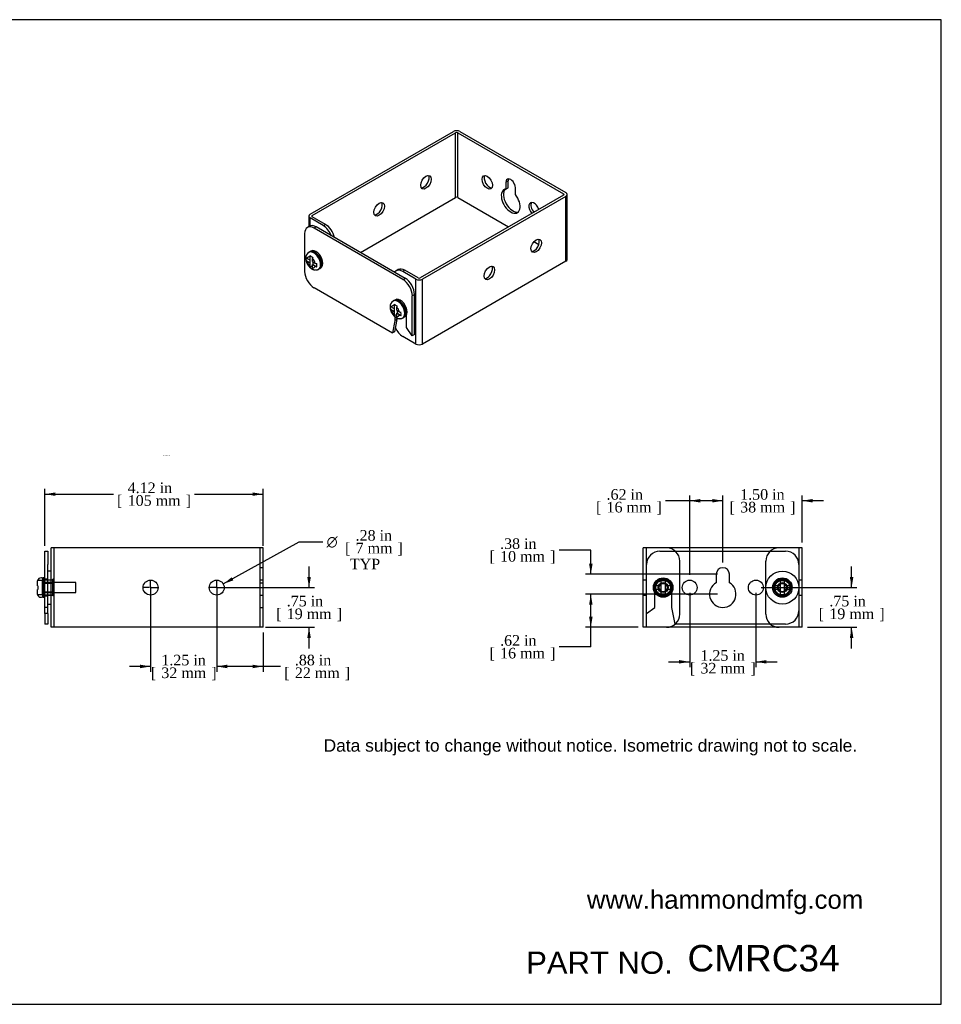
# Model space of a CAD drawing. Header units: inches. Extents: x 0.4 to 33.9, y 0.4 to 18.9.
# Tile 2 of 2: x 16.5 to 33.9, y 0.4 to 18.9. Entities that reach past the tile are written whole.
import ezdxf
from ezdxf.enums import TextEntityAlignment as Align
from ezdxf.lldxf.tags import DXFTag

# ---------------------------------------------------------------- set-up
doc = ezdxf.new("R2010")
doc.units = ezdxf.units.IN
doc.header["$MEASUREMENT"] = 0
for name, color, linetype in [('COM56808-1', 7, 'Continuous'), ('COM56810-1', 7, 'Continuous'), ('Default', 7, 'Continuous'), ('Layer2', 7, 'Continuous'), ('SCS19498', 7, 'Continuous'), ('STO30080', 7, 'Continuous'), ('WAF25030', 7, 'Continuous')]:
    doc.layers.add(name, color=color, linetype=linetype)
doc.styles.add('SEACAD_arial_ttf', font='arial.ttf')
doc.styles.add('SEACAD_semeca1_ttf', font='semeca1.ttf')
doc.styles.add('SEACAD_times_ttf', font='times.ttf')
tags = doc.linetypes.add('CENTER2', pattern=[1.125, 0.75, -0.125, 0.125, -0.125]).pattern_tags.tags
tags[10:11] = [DXFTag(74, 4), DXFTag(75, 0), DXFTag(340, '0'), DXFTag(46, 0.0), DXFTag(50, 0.0), DXFTag(44, 0.0), DXFTag(45, 0.0)]
tags[8:9] = [DXFTag(74, 4), DXFTag(75, 0), DXFTag(340, '0'), DXFTag(46, 0.0), DXFTag(50, 0.0), DXFTag(44, 0.0), DXFTag(45, 0.0)]
tags[6:7] = [DXFTag(74, 4), DXFTag(75, 0), DXFTag(340, '0'), DXFTag(46, 0.0), DXFTag(50, 0.0), DXFTag(44, 0.0), DXFTag(45, 0.0)]
tags[4:5] = [DXFTag(74, 4), DXFTag(75, 0), DXFTag(340, '0'), DXFTag(46, 0.0), DXFTag(50, 0.0), DXFTag(44, 0.0), DXFTag(45, 0.0)]
tags = doc.linetypes.add('HIDDEN2', pattern=[0.1875, 0.125, -0.0625]).pattern_tags.tags
tags[6:7] = [DXFTag(74, 4), DXFTag(75, 0), DXFTag(340, '0'), DXFTag(46, 0.0), DXFTag(50, 0.0), DXFTag(44, 0.0), DXFTag(45, 0.0)]
tags[4:5] = [DXFTag(74, 4), DXFTag(75, 0), DXFTag(340, '0'), DXFTag(46, 0.0), DXFTag(50, 0.0), DXFTag(44, 0.0), DXFTag(45, 0.0)]
doc.dimstyles.new('WEB', dxfattribs={"dimtxt": 0.2, "dimasz": 0.2, "dimexe": 0.1, "dimexo": 0.1, "dimgap": 0.1, "dimtad": 0, "dimtih": 1, "dimtoh": 1, "dimzin": 4, "dimdsep": 46, "dimtxsty": 'SEACAD_times_ttf', "dimblk1": '_SE_FILLED', "dimblk2": '_SE_FILLED', "dimsah": 1, "dimcen": 0.1, "dimadec": 0, "dimazin": 0, "dimtfac": 1, "dimtofl": 0, "dimtmove": 0, "dimatfit": 3, "dimfxl": 1, "dimtolj": 1, "dimtzin": 4, "dimarcsym": 0})

# ---------------------------------------------------------------- blocks, each defined once
blk = doc.blocks.new('SEANNOT_GROUP1')
at = {"layer": 'Default', "color": 7, "linetype": 'CENTER2'}
for p, q in [((20.235, 8.218), (20.114, 8.218)), ((20.265, 8.218), (20.245, 8.218)), ((20.255, 8.238), (20.255, 8.359)), ((20.255, 8.228), (20.255, 8.208)), ((20.255, 8.198), (20.255, 8.076)), ((20.275, 8.218), (20.397, 8.218))]:
    blk.add_line(p, q, dxfattribs=at)
blk = doc.blocks.new('SEANNOT_GROUP2')
at = {"layer": 'Default', "color": 7, "linetype": 'CENTER2'}
for p, q in [((18.985, 8.218), (18.864, 8.218)), ((19.015, 8.218), (18.995, 8.218)), ((19.005, 8.238), (19.005, 8.359)), ((19.005, 8.228), (19.005, 8.208)), ((19.005, 8.198), (19.005, 8.076)), ((19.025, 8.218), (19.147, 8.218))]:
    blk.add_line(p, q, dxfattribs=at)
blk = doc.blocks.new('SE1')
at = {"layer": 'COM56808-1', "color": 7, "linetype": 'Continuous'}
for p, q in [((17.216, 8.968), (17.13, 8.968)), ((17.13, 7.468), (17.13, 8.968)), ((21.044, 8.968), (17.216, 8.968)), ((21.13, 8.968), (21.044, 8.968)), ((21.13, 7.468), (21.13, 8.968)), ((17.216, 7.468), (17.13, 7.468)), ((21.044, 7.468), (17.216, 7.468)), ((21.13, 7.468), (21.044, 7.468))]:
    blk.add_line(p, q, dxfattribs=at)
at = {"layer": 'COM56808-1', "color": 7, "linetype": 'HIDDEN2'}
for p, q in [((17.187, 7.468), (17.187, 8.968)), ((21.073, 7.468), (21.073, 8.968)), ((21.13, 8.593), (21.073, 8.593)), ((17.187, 8.358), (17.13, 8.358)), ((21.13, 8.358), (21.073, 8.358)), ((21.073, 8.309), (21.13, 8.309)), ((17.13, 8.077), (17.187, 8.077)), ((21.073, 8.077), (21.13, 8.077)), ((21.073, 7.843), (21.13, 7.843))]:
    blk.add_line(p, q, dxfattribs=at)
at = {"layer": 'COM56808-1', "color": 7, "linetype": 'Continuous'}
for centre in [(19.005, 8.218), (20.255, 8.218)]:
    blk.add_circle(centre, 0.141, dxfattribs=at)
at = {"layer": 'COM56810-1', "color": 7, "linetype": 'Continuous'}
for p, q in [((17.01, 8.655), (17.01, 8.905)), ((17.01, 8.905), (17.067, 8.905)), ((17.067, 8.905), (17.067, 8.655)), ((17.01, 7.73), (17.01, 8.655)), ((17.067, 7.73), (17.067, 8.655)), ((17.067, 7.73), (17.01, 7.73)), ((17.01, 7.73), (17.01, 7.53)), ((17.067, 7.73), (17.067, 7.53)), ((17.067, 7.53), (17.01, 7.53))]:
    blk.add_line(p, q, dxfattribs=at)
at = {"layer": 'COM56810-1', "color": 7, "linetype": 'HIDDEN2'}
for p, q in [((17.067, 8.374), (17.01, 8.374)), ((17.01, 8.061), (17.067, 8.061)), ((17.067, 7.843), (17.01, 7.843))]:
    blk.add_line(p, q, dxfattribs=at)
at = {"layer": 'SCS19498', "color": 7, "linetype": 'Continuous'}
for p, q in [((16.945, 8.402), (16.94, 8.402)), ((16.97, 8.034), (16.97, 8.402)), ((17, 8.402), (16.97, 8.402)), ((17, 8.034), (17, 8.402)), ((16.87, 8.254), (16.87, 8.326)), ((16.87, 8.254), (16.878, 8.254)), ((16.878, 8.182), (16.87, 8.182)), ((16.87, 8.11), (16.87, 8.182)), ((16.876, 8.354), (16.874, 8.354)), ((16.878, 8.254), (16.878, 8.182)), ((16.874, 8.082), (16.876, 8.082)), ((16.94, 8.034), (16.945, 8.034)), ((16.97, 8.034), (17, 8.034))]:
    blk.add_line(p, q, dxfattribs=at)
at = {"layer": 'SCS19498', "color": 7, "linetype": 'HIDDEN2'}
for p, q in [((16.965, 8.354), (16.876, 8.354)), ((16.965, 8.082), (16.965, 8.354)), ((17.595, 8.312), (17, 8.312)), ((17.595, 8.123), (17.595, 8.312)), ((16.965, 8.082), (16.876, 8.082)), ((17, 8.123), (17.595, 8.123))]:
    blk.add_line(p, q, dxfattribs=at)
at = {"layer": 'SCS19498', "color": 7, "linetype": 'Continuous'}
for centre, radius, start, end in [((16.94, 8.332), 0.07, 90, 161.6902), ((16.945, 8.377), 0.025, 0, 90), ((16.94, 8.104), 0.07, 198.3097, 270), ((16.945, 8.059), 0.025, 270, 0)]:
    blk.add_arc(centre, radius, start, end, dxfattribs=at)
for points in [[(16.87, 8.326), (16.87, 8.331), (16.871, 8.336), (16.873, 8.345), (16.874, 8.35), (16.876, 8.354)], [(16.876, 8.082), (16.874, 8.086), (16.873, 8.091), (16.871, 8.1), (16.87, 8.105), (16.87, 8.11)]]:
    blk.add_open_spline(points, degree=3, knots=[0, 0, 0, 0, 0.5, 0.5, 1, 1, 1, 1], dxfattribs=at)
at = {"layer": 'STO30080', "color": 7, "linetype": 'HIDDEN2'}
for p, q in [((17.162, 8.218), (17.162, 8.374)), ((17.187, 8.374), (17.162, 8.374)), ((17, 8.313), (17.187, 8.313)), ((17.187, 8.296), (17, 8.296)), ((17.067, 8.358), (17.01, 8.358)), ((17.162, 8.358), (17.13, 8.358)), ((17.162, 8.062), (17.162, 8.218)), ((17.187, 8.218), (17.162, 8.218)), ((17, 8.14), (17.187, 8.14)), ((17, 8.123), (17.187, 8.123)), ((17.01, 8.078), (17.067, 8.078)), ((17.13, 8.078), (17.162, 8.078)), ((17.187, 8.062), (17.162, 8.062))]:
    blk.add_line(p, q, dxfattribs=at)
at = {"layer": 'STO30080', "color": 7, "linetype": 'Continuous'}
for p, q in [((17.01, 8.358), (17, 8.358)), ((17.13, 8.358), (17.067, 8.358)), ((17, 8.078), (17.01, 8.078)), ((17.067, 8.078), (17.13, 8.078))]:
    blk.add_line(p, q, dxfattribs=at)
at = {"layer": 'WAF25030', "color": 7, "linetype": 'Continuous'}
for p, q in [((17.13, 8.53), (17.067, 8.53)), ((17.067, 7.905), (17.13, 7.905))]:
    blk.add_line(p, q, dxfattribs=at)
at = {"layer": 'WAF25030', "color": 7, "linetype": 'HIDDEN2'}
for p, q in [((17.13, 8.359), (17.067, 8.359)), ((17.067, 8.077), (17.13, 8.077))]:
    blk.add_line(p, q, dxfattribs=at)
blk = doc.blocks.new('SE2')
at = {"layer": 'COM56808-1', "color": 7, "linetype": 'Continuous'}
for p, q in [((22.016, 15.263), (24.723, 16.826)), ((22.056, 15.24), (24.763, 16.803)), ((24.763, 15.578), (24.763, 16.803)), ((24.804, 16.803), (26.804, 15.648)), ((24.804, 15.578), (24.804, 16.803)), ((24.844, 16.826), (26.844, 15.672)), ((25.715, 15.868), (25.756, 15.892)), ((25.715, 15.868), (25.715, 15.739)), ((25.756, 15.762), (25.756, 15.892)), ((26.804, 15.625), (24.097, 14.062)), ((25.715, 15.739), (25.756, 15.762)), ((25.892, 15.637), (25.892, 15.766)), ((26.804, 15.625), (26.804, 15.648)), ((26.869, 14.412), (26.869, 15.637)), ((22.967, 14.541), (24.763, 15.578)), ((26.844, 15.601), (24.137, 14.039)), ((24.804, 15.578), (25.764, 15.024)), ((26.844, 14.377), (26.844, 15.601)), ((22.056, 15.216), (22.056, 15.24)), ((21.991, 15.228), (21.991, 15.027)), ((22.016, 15.041), (22.016, 15.193)), ((22.265, 15.049), (22.016, 15.193)), ((22.305, 15.073), (22.056, 15.216)), ((22.265, 15.049), (22.305, 15.073)), ((26.244, 14.747), (26.336, 14.694)), ((26.844, 14.377), (24.137, 12.814)), ((23.682, 14.218), (23.642, 14.195)), ((23.807, 14.206), (23.767, 14.182)), ((24.016, 14.039), (23.767, 14.182)), ((24.056, 14.062), (23.807, 14.206)), ((24.016, 12.814), (24.016, 14.039)), ((24.137, 12.814), (24.137, 14.039)), ((24.016, 12.814), (23.767, 12.958))]:
    blk.add_line(p, q, dxfattribs=at)
for centre, major_axis, start_param, end_param in [((24.784, 16.791), (-0.086, 0), 3.926991, 5.497787), ((24.784, 16.791), (-0.029, 0), 3.926991, 5.497787), ((24.165, 15.892), (-0.07, -0.122), 0.290957, 2.850636), ((25.402, 15.892), (-0.07, 0.122), 0.290957, 2.850636), ((25.804, 15.817), (0.062, -0.108), 0.785398, 3.926991), ((25.844, 15.841), (0.062, -0.108), 3.469899, 3.926991), ((25.804, 15.511), (0.125, -0.217), 2.879793, 8.115781), ((25.844, 15.534), (0.125, -0.217), 3.30352, 6.121258), ((26.783, 15.637), (-0.029, 0), 2.356194, 3.926991), ((26.783, 15.637), (-0.086, 0), 2.356194, 3.926991), ((23.281, 15.381), (-0.07, -0.122), 0.290957, 2.850636), ((24.784, 15.566), (-0.029, 0), 3.926991, 5.497787), ((26.246, 15.358), (0.07, -0.122), 1.221508, 5.061678), ((26.286, 15.381), (-0.07, 0.122), 0.290957, 1.920085), ((22.077, 15.228), (0.086, 0), 2.356194, 3.926991), ((22.077, 15.228), (0.029, 0), 2.356194, 3.926991), ((22.305, 14.869), (-0.125, 0.217), 4.200384, 5.497787), ((22.265, 14.845), (0.125, -0.217), 1.306689, 2.356194), ((26.246, 14.69), (0.07, 0.122), 3.432549, 5.992229), ((26.783, 14.412), (-0.086, 0), 2.356194, 3.141593), ((23.767, 13.978), (0.125, -0.217), 2.356194, 3.4057), ((23.807, 14.002), (0.125, -0.217), 2.356194, 3.141593), ((25.362, 14.18), (0.07, 0.122), 3.432549, 5.992229), ((24.076, 14.074), (0.086, 0), 3.926991, 5.497787), ((24.076, 14.074), (0.029, 0), 3.926991, 5.497787), ((23.767, 13.162), (-0.125, 0.217), 1.440045, 2.356194), ((24.076, 12.849), (0.086, 0), 3.926991, 5.497787)]:
    blk.add_ellipse(centre, major_axis=major_axis, ratio=0.57735, start_param=start_param, end_param=end_param, dxfattribs=at)
for centre, major_axis in [((24.205, 15.868), (-0.07, -0.122)), ((25.362, 15.868), (0.07, -0.122)), ((23.321, 15.358), (-0.07, -0.122)), ((26.286, 14.667), (0.07, 0.122)), ((25.402, 14.157), (0.07, 0.122))]:
    blk.add_ellipse(centre, major_axis=major_axis, ratio=0.57735, dxfattribs=at)
at = {"layer": 'COM56810-1', "color": 7, "linetype": 'Continuous'}
for p, q in [((21.914, 14.899), (21.914, 14.184)), ((22.007, 15.036), (21.966, 15.013)), ((22.132, 15.024), (22.091, 15.001)), ((23.771, 14.031), (22.091, 15.001)), ((23.811, 14.054), (22.132, 15.024)), ((23.771, 14.031), (23.811, 14.054)), ((22.091, 13.878), (23.573, 13.023)), ((23.988, 13.748), (23.947, 13.725)), ((23.947, 12.97), (23.947, 13.725)), ((23.988, 12.993), (23.988, 13.748)), ((23.616, 13.253), (23.573, 13.023)), ((23.656, 13.276), (23.613, 13.046)), ((23.616, 13.331), (23.616, 13.253)), ((23.656, 13.276), (23.616, 13.253)), ((23.656, 13.306), (23.656, 13.276)), ((23.837, 13.125), (23.837, 13.359)), ((23.613, 13.046), (23.573, 13.023)), ((23.947, 12.97), (23.837, 13.125)), ((23.988, 12.993), (23.947, 12.97))]:
    blk.add_line(p, q, dxfattribs=at)
for centre, major_axis, start_param, end_param in [((22.132, 14.82), (0.125, -0.217), 2.356194, 3.141593), ((22.091, 14.797), (0.125, -0.217), 2.356194, 3.926991), ((22.091, 14.082), (-0.125, 0.217), 0.785398, 2.356194), ((23.771, 13.827), (0.125, -0.217), 0.785398, 2.356194), ((23.811, 13.85), (-0.125, 0.217), 3.926991, 5.497787)]:
    blk.add_ellipse(centre, major_axis=major_axis, ratio=0.57735, start_param=start_param, end_param=end_param, dxfattribs=at)
at = {"layer": 'SCS19498', "color": 7, "linetype": 'Continuous'}
for p, q in [((21.997, 14.547), (21.994, 14.545)), ((22.036, 14.569), (22.015, 14.557)), ((21.942, 14.389), (22.017, 14.345)), ((21.96, 14.43), (22.011, 14.401)), ((22.011, 14.342), (21.96, 14.371)), ((22.011, 14.46), (22.011, 14.401)), ((22.017, 14.404), (22.011, 14.401)), ((22.011, 14.342), (22.017, 14.345)), ((22.011, 14.342), (22.011, 14.283)), ((22.017, 14.345), (22.017, 14.404)), ((22.062, 14.371), (22.062, 14.43)), ((22.062, 14.371), (22.113, 14.342)), ((22.068, 14.316), (22.062, 14.313)), ((22.113, 14.283), (22.062, 14.313)), ((22.062, 14.254), (22.062, 14.313)), ((22.068, 14.368), (22.068, 14.316)), ((22.068, 14.316), (22.142, 14.273)), ((22.062, 14.29), (22.015, 14.263)), ((22.178, 14.226), (22.181, 14.228)), ((22.199, 14.238), (22.22, 14.25)), ((23.588, 13.628), (23.585, 13.626)), ((23.627, 13.651), (23.606, 13.638)), ((23.533, 13.47), (23.608, 13.427)), ((23.551, 13.512), (23.602, 13.482)), ((23.602, 13.423), (23.551, 13.453)), ((23.602, 13.541), (23.602, 13.482)), ((23.608, 13.485), (23.602, 13.482)), ((23.602, 13.423), (23.608, 13.427)), ((23.602, 13.423), (23.602, 13.365)), ((23.608, 13.427), (23.608, 13.485)), ((23.653, 13.453), (23.653, 13.512)), ((23.653, 13.453), (23.704, 13.423)), ((23.659, 13.397), (23.653, 13.394)), ((23.704, 13.365), (23.653, 13.394)), ((23.653, 13.335), (23.653, 13.394)), ((23.659, 13.45), (23.659, 13.397)), ((23.659, 13.397), (23.733, 13.354)), ((23.653, 13.371), (23.606, 13.344)), ((23.769, 13.307), (23.772, 13.309)), ((23.79, 13.32), (23.811, 13.332))]:
    blk.add_line(p, q, dxfattribs=at)
for centre, radius, start, end in [((22.059, 14.439), 0.124, 121.7842, 183.145), ((21.982, 14.473), 0.048, 211.8352, 242.0201), ((21.982, 14.414), 0.048, 211.8402, 242.0152), ((22.102, 14.459), 0.0906, 163.4779, 179.4386), ((22.215, 14.773), 0.352, 235.2073, 244.7927), ((22.153, 14.429), 0.0907, 163.4808, 179.4357), ((22.159, 14.424), 0.0944, 240.7988, 259.9536), ((22.125, 14.314), 0.103, 303.0796, 4.8174), ((22.063, 14.282), 0.0522, 178.7413, 201.8565), ((22.215, 14.551), 0.352, 235.2078, 244.7922), ((22.114, 14.253), 0.0522, 178.7406, 201.8571), ((22.159, 14.366), 0.0944, 240.799, 259.9533), ((23.65, 13.52), 0.124, 121.7842, 183.145), ((23.693, 13.54), 0.0906, 163.4779, 179.4386), ((23.806, 13.855), 0.352, 235.2073, 244.7927), ((23.573, 13.554), 0.048, 211.8352, 242.0201), ((23.573, 13.495), 0.048, 211.8402, 242.0152), ((23.744, 13.511), 0.0907, 163.4808, 179.4357), ((23.75, 13.506), 0.0944, 240.7988, 259.9536), ((23.716, 13.395), 0.103, 303.0796, 4.8174), ((23.654, 13.363), 0.0522, 178.7413, 201.8565), ((23.806, 13.633), 0.352, 235.2078, 244.7922), ((23.705, 13.334), 0.0522, 178.7406, 201.8571), ((23.75, 13.447), 0.0944, 240.799, 259.9533)]:
    blk.add_arc(centre, radius, start, end, dxfattribs=at)
for centre, major_axis, start_param, end_param in [((22.086, 14.385), (0.092, -0.159), 0, 3.142281), ((22.089, 14.387), (-0.092, 0.159), 3.141593, 6.283185), ((22.107, 14.398), (0.092, -0.159), 0, 3.228062), ((22.128, 14.41), (0.092, -0.159), 0, 3.141593), ((22.042, 14.36), (-0.073, 0.127), 0.537115, 1.033681), ((22.036, 14.357), (0.057, -0.0987), 2.677483, 3.605702), ((22.036, 14.357), (-0.057, 0.0987), 1.106687, 2.034906), ((22.036, 14.357), (0.057, -0.0987), 1.106687, 2.034906), ((22.042, 14.36), (0.073, -0.127), 0.537115, 1.033681), ((22.036, 14.357), (-0.057, 0.0987), 2.677483, 3.605702), ((22.086, 14.385), (0.092, -0.159), 6.282903, 6.283185), ((22.107, 14.398), (0.092, -0.159), 6.19354, 6.283185), ((23.677, 13.467), (0.092, -0.159), 0, 3.142281), ((23.68, 13.469), (-0.092, 0.159), 3.141593, 6.283185), ((23.698, 13.479), (0.092, -0.159), 0, 3.228062), ((23.719, 13.491), (0.092, -0.159), 0, 3.141593), ((23.633, 13.441), (-0.073, 0.127), 0.537115, 1.033681), ((23.627, 13.438), (0.057, -0.0987), 2.677483, 3.605702), ((23.627, 13.438), (-0.057, 0.0987), 1.106687, 2.034906), ((23.627, 13.438), (0.057, -0.0987), 1.106687, 2.034906), ((23.633, 13.441), (0.073, -0.127), 0.537115, 1.033681), ((23.627, 13.438), (-0.057, 0.0987), 2.677483, 3.605702), ((23.677, 13.467), (0.092, -0.159), 6.282903, 6.283185), ((23.698, 13.479), (0.092, -0.159), 6.19354, 6.283185)]:
    blk.add_ellipse(centre, major_axis=major_axis, ratio=0.57735, start_param=start_param, end_param=end_param, dxfattribs=at)
for points, knots in [([(22.227, 14.322), (22.227, 14.326), (22.227, 14.334), (22.225, 14.35), (22.222, 14.369), (22.216, 14.388), (22.21, 14.407), (22.201, 14.426), (22.192, 14.444), (22.181, 14.462), (22.169, 14.478), (22.156, 14.494), (22.143, 14.508), (22.128, 14.521), (22.113, 14.532), (22.098, 14.541), (22.082, 14.549), (22.066, 14.554), (22.051, 14.557), (22.035, 14.558), (22.021, 14.556), (22.008, 14.552), (22.001, 14.548), (21.997, 14.546)], [0, 0, 0, 0, 0.026713, 0.07639, 0.125961, 0.175408, 0.224722, 0.273932, 0.32308, 0.37222, 0.421397, 0.470658, 0.520059, 0.569655, 0.619489, 0.669577, 0.719872, 0.770143, 0.819991, 0.868914, 0.916503, 0.962666, 1, 1, 1, 1]), ([(21.935, 14.432), (21.935, 14.428), (21.936, 14.418), (21.938, 14.401), (21.942, 14.382), (21.947, 14.362), (21.955, 14.343), (21.964, 14.325), (21.974, 14.307), (21.986, 14.29), (21.999, 14.274), (22.014, 14.259), (22.029, 14.246), (22.045, 14.234), (22.062, 14.225), (22.079, 14.218), (22.095, 14.214), (22.111, 14.211), (22.127, 14.211), (22.143, 14.213), (22.158, 14.217), (22.17, 14.222), (22.176, 14.225), (22.178, 14.226)], [0, 0, 0, 0, 0.031104, 0.08332, 0.135643, 0.187919, 0.239996, 0.291908, 0.343792, 0.395828, 0.448162, 0.501005, 0.554534, 0.608831, 0.66374, 0.712532, 0.75977, 0.805411, 0.84967, 0.892867, 0.939798, 0.98542, 1, 1, 1, 1]), ([(23.818, 13.404), (23.818, 13.407), (23.818, 13.416), (23.816, 13.432), (23.813, 13.451), (23.807, 13.47), (23.801, 13.489), (23.792, 13.507), (23.783, 13.525), (23.772, 13.543), (23.76, 13.56), (23.747, 13.575), (23.734, 13.589), (23.719, 13.602), (23.704, 13.613), (23.689, 13.623), (23.673, 13.63), (23.657, 13.636), (23.641, 13.639), (23.626, 13.639), (23.612, 13.637), (23.599, 13.634), (23.592, 13.63), (23.588, 13.628)], [0, 0, 0, 0, 0.026713, 0.07639, 0.125961, 0.175408, 0.224722, 0.273932, 0.32308, 0.37222, 0.421397, 0.470658, 0.520059, 0.569655, 0.619489, 0.669577, 0.719872, 0.770143, 0.819991, 0.868914, 0.916503, 0.962666, 1, 1, 1, 1]), ([(23.526, 13.513), (23.526, 13.509), (23.527, 13.5), (23.529, 13.482), (23.533, 13.463), (23.538, 13.444), (23.546, 13.425), (23.555, 13.406), (23.565, 13.388), (23.577, 13.371), (23.59, 13.355), (23.605, 13.341), (23.62, 13.327), (23.636, 13.316), (23.653, 13.307), (23.67, 13.3), (23.686, 13.295), (23.702, 13.293), (23.718, 13.292), (23.734, 13.294), (23.749, 13.298), (23.761, 13.303), (23.767, 13.307), (23.769, 13.308)], [0, 0, 0, 0, 0.031104, 0.08332, 0.135643, 0.187919, 0.239996, 0.291908, 0.343792, 0.395828, 0.448162, 0.501005, 0.554534, 0.608831, 0.66374, 0.712532, 0.75977, 0.805411, 0.84967, 0.892867, 0.939798, 0.98542, 1, 1, 1, 1])]:
    blk.add_open_spline(points, degree=3, knots=knots, dxfattribs=at)
blk = doc.blocks.new('DMBLK24')
at = {"layer": 'Default', "linetype": 'Continuous', "transparency": 16777216}
for points in [[(17.21, 10.014), (17.01, 9.981), (17.21, 9.948)], [(20.93, 10.014), (20.93, 9.948), (21.13, 9.981)]]:
    blk.add_hatch(color=7, dxfattribs=at).paths.add_polyline_path(points)
at = {"layer": 'Default', "color": 7, "linetype": 'Continuous', "transparency": 16777216}
for p, q in [((17.01, 9.005), (17.01, 10.081)), ((21.13, 9.005), (21.13, 10.081)), ((17.01, 9.981), (18.303, 9.981)), ((19.838, 9.981), (21.13, 9.981))]:
    blk.add_line(p, q, dxfattribs=at)
at = {"layer": 'Default', "color": 7, "linetype": 'Continuous', "transparency": 16777216, "style": 'SEACAD_times_ttf'}
for s, p in [('4.12 in', (18.573, 10.201)), ('[', (18.373, 9.961)), ('105 mm', (18.573, 9.961)), (']', (19.668, 9.961))]:
    blk.add_text(s, height=0.2, dxfattribs=at).set_placement(p, align=Align.TOP_LEFT)
blk = doc.blocks.new('_SE_FILLED')
at = {"color": 0}
blk.add_line((0, 0), (-1, 0), dxfattribs=at)
blk.add_solid([(0, 0), (-1, -0.1665), (-1, 0.1665), (0, 0)], dxfattribs=at)
blk = doc.blocks.new('DMBLK25')
at = {"layer": 'Default', "linetype": 'Continuous', "transparency": 16777216}
for points in [[(22.031, 8.418), (21.964, 8.418), (21.998, 8.218)], [(22.031, 7.268), (21.998, 7.468), (21.964, 7.268)]]:
    blk.add_hatch(color=7, dxfattribs=at).paths.add_polyline_path(points)
at = {"layer": 'Default', "color": 7, "linetype": 'Continuous', "transparency": 16777216}
for p, q in [((21.998, 8.218), (21.998, 8.618)), ((20.355, 8.218), (22.098, 8.218)), ((21.173, 7.468), (22.098, 7.468)), ((21.998, 7.068), (21.998, 7.468))]:
    blk.add_line(p, q, dxfattribs=at)
at = {"layer": 'Default', "color": 7, "linetype": 'Continuous', "transparency": 16777216, "style": 'SEACAD_times_ttf'}
for s, p in [('.75 in', (21.576, 8.063)), ('[', (21.376, 7.823)), ('19 mm', (21.576, 7.823)), (']', (22.52, 7.823))]:
    blk.add_text(s, height=0.2, dxfattribs=at).set_placement(p, align=Align.TOP_LEFT)
blk = doc.blocks.new('DMBLK27')
at = {"layer": 'Default', "linetype": 'Continuous', "transparency": 16777216}
blk.add_hatch(color=7, dxfattribs=at).paths.add_polyline_path([(20.537, 8.413), (20.378, 8.286), (20.569, 8.355)])
at = {"layer": 'Default', "color": 7, "linetype": 'Continuous', "transparency": 16777216}
for p, q in [((20.378, 8.286), (21.809, 9.083)), ((21.809, 9.083), (22.259, 9.083))]:
    blk.add_line(p, q, dxfattribs=at)
for s, style, p in [('.28 in', 'SEACAD_times_ttf', (22.876, 9.303)), ('O', 'SEACAD_semeca1_ttf', (22.329, 9.183)), ('[', 'SEACAD_times_ttf', (22.677, 9.063)), ('7 mm', 'SEACAD_times_ttf', (22.876, 9.063)), (']', 'SEACAD_times_ttf', (23.668, 9.063)), ('TYP', 'SEACAD_times_ttf', (22.769, 8.763))]:
    blk.add_text(s, height=0.2, dxfattribs=dict(at, style=style)).set_placement(p, align=Align.TOP_LEFT)
blk = doc.blocks.new('DMBLK28')
at = {"layer": 'Default', "linetype": 'Continuous', "transparency": 16777216}
for points in [[(20.455, 6.696), (20.455, 6.763), (20.255, 6.73)], [(20.93, 6.696), (21.13, 6.73), (20.93, 6.763)]]:
    blk.add_hatch(color=7, dxfattribs=at).paths.add_polyline_path(points)
at = {"layer": 'Default', "color": 7, "linetype": 'Continuous', "transparency": 16777216}
for p, q in [((20.255, 8.118), (20.255, 6.63)), ((21.13, 7.368), (21.13, 6.63)), ((21.46, 6.73), (20.255, 6.73))]:
    blk.add_line(p, q, dxfattribs=at)
at = {"layer": 'Default', "color": 7, "linetype": 'Continuous', "transparency": 16777216, "style": 'SEACAD_times_ttf'}
for s, p in [('.88 in', (21.729, 6.95)), ('[', (21.53, 6.71)), ('22 mm', (21.729, 6.71)), (']', (22.673, 6.71))]:
    blk.add_text(s, height=0.2, dxfattribs=at).set_placement(p, align=Align.TOP_LEFT)
blk = doc.blocks.new('DMBLK29')
at = {"layer": 'Default', "linetype": 'Continuous', "transparency": 16777216}
for points in [[(18.805, 6.696), (19.005, 6.73), (18.805, 6.763)], [(20.455, 6.696), (20.455, 6.763), (20.255, 6.73)]]:
    blk.add_hatch(color=7, dxfattribs=at).paths.add_polyline_path(points)
at = {"layer": 'Default', "color": 7, "linetype": 'Continuous', "transparency": 16777216}
for p, q in [((19.005, 8.118), (19.005, 6.63)), ((20.255, 8.118), (20.255, 6.63)), ((19.005, 6.73), (18.605, 6.73)), ((20.655, 6.73), (20.255, 6.73))]:
    blk.add_line(p, q, dxfattribs=at)
at = {"layer": 'Default', "color": 7, "linetype": 'Continuous', "transparency": 16777216, "style": 'SEACAD_times_ttf'}
for s, p in [('1.25 in', (19.209, 6.95)), ('[', (19.009, 6.71)), ('32 mm', (19.209, 6.71)), (']', (20.152, 6.71))]:
    blk.add_text(s, height=0.2, dxfattribs=at).set_placement(p, align=Align.TOP_LEFT)
blk = doc.blocks.new('SE4')
at = {"layer": 'COM56808-1', "color": 7, "linetype": 'Continuous'}
for p, q in [((28.394, 8.968), (28.308, 8.968)), ((28.308, 7.468), (28.308, 8.968)), ((31.222, 8.968), (28.394, 8.968)), ((31.308, 8.968), (31.222, 8.968)), ((31.308, 7.468), (31.308, 8.968)), ((29.683, 8.468), (29.683, 8.309)), ((29.933, 8.309), (29.933, 8.468)), ((28.394, 7.468), (28.308, 7.468)), ((31.222, 7.468), (28.394, 7.468)), ((31.308, 7.468), (31.222, 7.468))]:
    blk.add_line(p, q, dxfattribs=at)
at = {"layer": 'COM56808-1', "color": 7, "linetype": 'HIDDEN2'}
for p, q in [((28.365, 7.468), (28.365, 8.968)), ((31.251, 7.468), (31.251, 8.968)), ((28.996, 7.718), (28.996, 8.718)), ((30.62, 7.718), (30.62, 8.718)), ((28.365, 8.358), (28.308, 8.358)), ((31.308, 8.358), (31.251, 8.358)), ((28.308, 8.077), (28.365, 8.077)), ((31.251, 8.077), (31.308, 8.077))]:
    blk.add_line(p, q, dxfattribs=at)
for centre in [(28.683, 8.218), (30.933, 8.218)]:
    blk.add_circle(centre, 0.141, dxfattribs=at)
at = {"layer": 'COM56808-1', "color": 7, "linetype": 'Continuous'}
for centre in [(29.183, 8.218), (30.433, 8.218)]:
    blk.add_circle(centre, 0.141, dxfattribs=at)
at = {"layer": 'COM56808-1', "color": 7, "linetype": 'HIDDEN2'}
for centre, start, end in [((28.746, 8.718), 0, 90), ((30.87, 8.718), 90, 180), ((28.746, 7.718), 270, 0), ((30.87, 7.718), 180, 270)]:
    blk.add_arc(centre, 0.25, start, end, dxfattribs=at)
at = {"layer": 'COM56808-1', "color": 7, "linetype": 'Continuous'}
for centre, radius, start, end in [((29.808, 8.468), 0.125, 0, 180), ((29.808, 8.093), 0.25, 120, 60)]:
    blk.add_arc(centre, radius, start, end, dxfattribs=at)
at = {"layer": 'COM56810-1', "color": 7, "linetype": 'HIDDEN2'}
for p, q in [((28.62, 8.905), (30.995, 8.905)), ((28.37, 7.73), (28.37, 8.655)), ((31.245, 8.655), (31.245, 7.78)), ((28.526, 7.843), (28.526, 8.218)), ((28.839, 8.218), (28.839, 7.843)), ((28.37, 7.73), (28.526, 7.843)), ((28.839, 7.843), (28.9, 7.53)), ((30.995, 7.53), (28.9, 7.53))]:
    blk.add_line(p, q, dxfattribs=at)
blk.add_circle((30.933, 8.218), 0.157, dxfattribs=at)
for centre, radius, start, end in [((28.62, 8.655), 0.25, 90, 180), ((30.995, 8.655), 0.25, 0, 90), ((28.683, 8.218), 0.156, 0, 180), ((30.995, 7.78), 0.25, 270, 0)]:
    blk.add_arc(centre, radius, start, end, dxfattribs=at)
at = {"layer": 'SCS19498', "color": 7, "linetype": 'HIDDEN2'}
for p, q in [((28.647, 8.254), (28.541, 8.254)), ((28.647, 8.182), (28.541, 8.182)), ((28.647, 8.082), (28.647, 8.354)), ((28.647, 8.354), (28.719, 8.354)), ((28.719, 8.354), (28.719, 8.082)), ((28.825, 8.254), (28.719, 8.254)), ((28.825, 8.182), (28.719, 8.182)), ((30.897, 8.254), (30.791, 8.254)), ((30.897, 8.182), (30.791, 8.182)), ((30.897, 8.082), (30.897, 8.354)), ((30.897, 8.354), (30.969, 8.354)), ((30.969, 8.354), (30.969, 8.082)), ((31.075, 8.254), (30.969, 8.254)), ((31.075, 8.182), (30.969, 8.182)), ((28.719, 8.082), (28.647, 8.082)), ((30.969, 8.082), (30.897, 8.082))]:
    blk.add_line(p, q, dxfattribs=at)
for centre, radius in [((28.683, 8.218), 0.184), ((28.683, 8.218), 0.159), ((30.933, 8.218), 0.184), ((30.933, 8.218), 0.159), ((28.683, 8.218), 0.0945), ((30.933, 8.218), 0.0945)]:
    blk.add_circle(centre, radius, dxfattribs=at)
for centre, start, end in [((28.683, 8.218), 165.7744, 194.2256), ((28.683, 8.218), 345.7744, 14.2256), ((30.933, 8.218), 165.7744, 194.2256), ((30.933, 8.218), 345.7744, 14.2256)]:
    blk.add_arc(centre, 0.146, start, end, dxfattribs=at)
at = {"layer": 'STO30080', "color": 7, "linetype": 'HIDDEN2'}
for p, q in [((28.502, 8.218), (28.592, 8.374)), ((28.592, 8.374), (28.773, 8.374)), ((28.773, 8.374), (28.863, 8.218)), ((30.752, 8.218), (30.842, 8.374)), ((30.842, 8.374), (31.023, 8.374)), ((31.023, 8.374), (31.113, 8.218)), ((28.592, 8.062), (28.502, 8.218)), ((28.863, 8.218), (28.773, 8.062)), ((30.842, 8.062), (30.752, 8.218)), ((31.113, 8.218), (31.023, 8.062)), ((28.773, 8.062), (28.592, 8.062)), ((31.023, 8.062), (30.842, 8.062))]:
    blk.add_line(p, q, dxfattribs=at)
for centre, radius in [((28.683, 8.218), 0.14), ((28.683, 8.218), 0.095), ((28.683, 8.218), 0.0781), ((30.933, 8.218), 0.14), ((30.933, 8.218), 0.095), ((30.933, 8.218), 0.0781)]:
    blk.add_circle(centre, radius, dxfattribs=at)
at = {"layer": 'WAF25030', "color": 7, "linetype": 'HIDDEN2'}
for radius in [0.312, 0.141]:
    blk.add_circle((30.933, 8.218), radius, dxfattribs=at)
blk = doc.blocks.new('DMBLK30')
at = {"layer": 'Layer2', "linetype": 'Continuous', "transparency": 16777216}
for points in [[(28.983, 6.784), (29.183, 6.817), (28.983, 6.85)], [(30.633, 6.784), (30.633, 6.85), (30.433, 6.817)]]:
    blk.add_hatch(color=7, dxfattribs=at).paths.add_polyline_path(points)
at = {"layer": 'Layer2', "color": 7, "linetype": 'Continuous', "transparency": 16777216}
for p, q in [((29.183, 8.118), (29.183, 6.717)), ((30.433, 8.118), (30.433, 6.717)), ((28.783, 6.817), (29.183, 6.817)), ((30.433, 6.817), (30.833, 6.817))]:
    blk.add_line(p, q, dxfattribs=at)
at = {"layer": 'Layer2', "color": 7, "linetype": 'Continuous', "transparency": 16777216, "style": 'SEACAD_times_ttf'}
for s, p in [('1.25 in', (29.386, 7.037)), ('[', (29.186, 6.797)), ('32 mm', (29.386, 6.797)), (']', (30.329, 6.797))]:
    blk.add_text(s, height=0.2, dxfattribs=at).set_placement(p, align=Align.TOP_LEFT)
blk = doc.blocks.new('DMBLK31')
at = {"layer": 'Layer2', "linetype": 'Continuous', "transparency": 16777216}
for points in [[(29.608, 9.89), (29.608, 9.823), (29.808, 9.856)], [(31.508, 9.89), (31.308, 9.856), (31.508, 9.823)]]:
    blk.add_hatch(color=7, dxfattribs=at).paths.add_polyline_path(points)
at = {"layer": 'Layer2', "color": 7, "linetype": 'Continuous', "transparency": 16777216}
for p, q in [((29.808, 9.856), (29.408, 9.856)), ((29.808, 8.693), (29.808, 9.956)), ((31.308, 9.068), (31.308, 9.956)), ((31.708, 9.856), (31.308, 9.856))]:
    blk.add_line(p, q, dxfattribs=at)
at = {"layer": 'Layer2', "color": 7, "linetype": 'Continuous', "transparency": 16777216, "style": 'SEACAD_times_ttf'}
for s, p in [('1.50 in', (30.136, 10.076)), ('[', (29.936, 9.836)), (']', (31.079, 9.836)), ('38 mm', (30.136, 9.836))]:
    blk.add_text(s, height=0.2, dxfattribs=at).set_placement(p, align=Align.TOP_LEFT)
blk = doc.blocks.new('DMBLK32')
at = {"layer": 'Layer2', "linetype": 'Continuous', "transparency": 16777216}
for points in [[(29.383, 9.89), (29.183, 9.856), (29.383, 9.823)], [(29.608, 9.89), (29.608, 9.823), (29.808, 9.856)]]:
    blk.add_hatch(color=7, dxfattribs=at).paths.add_polyline_path(points)
at = {"layer": 'Layer2', "color": 7, "linetype": 'Continuous', "transparency": 16777216}
for p, q in [((29.808, 9.856), (28.728, 9.856)), ((29.183, 8.458), (29.183, 9.956)), ((29.808, 8.693), (29.808, 9.956))]:
    blk.add_line(p, q, dxfattribs=at)
at = {"layer": 'Layer2', "color": 7, "linetype": 'Continuous', "transparency": 16777216, "style": 'SEACAD_times_ttf'}
for s, p in [('.62 in', (27.614, 10.076)), ('[', (27.415, 9.836)), (']', (28.558, 9.836)), ('16 mm', (27.614, 9.836))]:
    blk.add_text(s, height=0.2, dxfattribs=at).set_placement(p, align=Align.TOP_LEFT)
blk = doc.blocks.new('DMBLK33')
at = {"layer": 'Layer2', "linetype": 'Continuous', "transparency": 16777216}
for points in [[(32.274, 8.418), (32.207, 8.418), (32.241, 8.218)], [(32.274, 7.268), (32.241, 7.468), (32.207, 7.268)]]:
    blk.add_hatch(color=7, dxfattribs=at).paths.add_polyline_path(points)
at = {"layer": 'Layer2', "color": 7, "linetype": 'Continuous', "transparency": 16777216}
for p, q in [((32.241, 8.218), (32.241, 8.618)), ((30.533, 8.218), (32.341, 8.218)), ((31.408, 7.468), (32.341, 7.468)), ((32.241, 7.068), (32.241, 7.468))]:
    blk.add_line(p, q, dxfattribs=at)
at = {"layer": 'Layer2', "color": 7, "linetype": 'Continuous', "transparency": 16777216, "style": 'SEACAD_times_ttf'}
for s, p in [('.75 in', (31.819, 8.063)), ('[', (31.619, 7.823)), ('19 mm', (31.819, 7.823)), (']', (32.763, 7.823))]:
    blk.add_text(s, height=0.2, dxfattribs=at).set_placement(p, align=Align.TOP_LEFT)
blk = doc.blocks.new('DMBLK34')
at = {"layer": 'Layer2', "linetype": 'Continuous', "transparency": 16777216}
for points in [[(27.284, 7.893), (27.35, 7.893), (27.317, 8.093)], [(27.284, 7.668), (27.317, 7.468), (27.35, 7.668)]]:
    blk.add_hatch(color=7, dxfattribs=at).paths.add_polyline_path(points)
at = {"layer": 'Layer2', "color": 7, "linetype": 'Continuous', "transparency": 16777216}
for p, q in [((29.708, 8.093), (27.217, 8.093)), ((27.317, 7.101), (27.317, 8.093)), ((28.208, 7.468), (27.217, 7.468)), ((27.317, 7.101), (26.717, 7.101))]:
    blk.add_line(p, q, dxfattribs=at)
at = {"layer": 'Layer2', "color": 7, "linetype": 'Continuous', "transparency": 16777216, "style": 'SEACAD_times_ttf'}
for s, p in [('.62 in', (25.604, 7.321)), ('[', (25.404, 7.081)), ('16 mm', (25.604, 7.081)), (']', (26.547, 7.081))]:
    blk.add_text(s, height=0.2, dxfattribs=at).set_placement(p, align=Align.TOP_LEFT)
blk = doc.blocks.new('DMBLK35')
at = {"layer": 'Layer2', "linetype": 'Continuous', "transparency": 16777216}
for points in [[(27.284, 8.668), (27.317, 8.468), (27.35, 8.668)], [(27.284, 7.893), (27.35, 7.893), (27.317, 8.093)]]:
    blk.add_hatch(color=7, dxfattribs=at).paths.add_polyline_path(points)
at = {"layer": 'Layer2', "color": 7, "linetype": 'Continuous', "transparency": 16777216}
for p, q in [((27.317, 8.927), (26.717, 8.927)), ((27.317, 8.468), (27.317, 8.927)), ((29.708, 8.468), (27.217, 8.468)), ((29.708, 8.093), (27.217, 8.093)), ((27.317, 7.693), (27.317, 8.093))]:
    blk.add_line(p, q, dxfattribs=at)
at = {"layer": 'Layer2', "color": 7, "linetype": 'Continuous', "transparency": 16777216, "style": 'SEACAD_times_ttf'}
for s, p in [('.38 in', (25.604, 9.147)), ('[', (25.404, 8.907)), (']', (26.547, 8.907)), ('10 mm', (25.604, 8.907))]:
    blk.add_text(s, height=0.2, dxfattribs=at).set_placement(p, align=Align.TOP_LEFT)
blk = doc.blocks.new('SEANNOT_GROUP3')
at = {"layer": 'Default', "color": 7, "linetype": 'Continuous', "style": 'SEACAD_arial_ttf'}
blk.add_text('CMRC34', height=0.5, dxfattribs=at).set_placement((29.142, 1.474), align=Align.TOP_LEFT)
blk = doc.blocks.new('DFT')
at = {"layer": 'Default', "color": 7, "linetype": 'Continuous', "style": 'SEACAD_arial_ttf'}
for s, height, p in [('Data subject to change without notice. Isometric drawing not to scale.', 0.23503, (0.929, 5.636)), ('www.hammondmfg.com', 0.34819, (5.9, 2.785)), ('PART NO.', 0.4192, (4.754, 1.628))]:
    blk.add_text(s, height=height, dxfattribs=at).set_placement(p, align=Align.TOP_LEFT)

msp = doc.modelspace()

# ---------------------------------------------------------------- linework, layer by layer
at = {"layer": 'Default', "color": 7, "linetype": 'Continuous'}
for p, q in [((33.934, 18.935), (0.367, 18.935)), ((33.934, 0.354), (33.934, 18.935)), ((0.367, 0.354), (33.934, 0.354))]:
    msp.add_line(p, q, dxfattribs=at)

# ---------------------------------------------------------------- block references
msp.add_blockref('DFT', (21.343, -0.28))
at = {"layer": 'Default'}
for name in ['SE2', 'SE1', 'SEANNOT_GROUP2', 'SEANNOT_GROUP1', 'SEANNOT_GROUP3']:
    msp.add_blockref(name, (0, 0), dxfattribs=at)
at = {"layer": 'Layer2'}
msp.add_blockref('SE4', (0, 0), dxfattribs=at)

# ---------------------------------------------------------------- texts
at = {"color": 7, "linetype": 'Continuous', "style": 'SEACAD_times_ttf'}
msp.add_text('RIGHT SIDE VIEW', height=0.01, dxfattribs=at).set_placement((19.247, 10.72), align=Align.TOP_LEFT)

# ---------------------------------------------------------------- dimensions: what is measured, and where the dimension line sits
at = {"layer": 'Default', "color": 7, "linetype": 'Continuous'}
for base, p1, p2, angle, picture, middle, dimtype in [((17.01, 9.981), (17.01, 8.905), (21.13, 8.905), 0, 'DMBLK24', (19.07, 9.981), 161), ((21.998, 8.218), (21.073, 7.468), (20.255, 8.218), 90, 'DMBLK25', (21.998, 7.843), 160)]:
    dim = msp.add_linear_dim(base=base, p1=p1, p2=p2, angle=angle, text='\\A1;<>', dimstyle='WEB', override={"dimpost": '\\X'}, dxfattribs=at)
    dim.commit()
    dim.dimension.update_dxf_attribs({"geometry": picture, "text_midpoint": middle, "dimtype": dimtype})
dim = msp.add_diameter_dim_2p(p1=(20.133, 8.15), p2=(20.378, 8.286), text='\\A1;<>\\PTYP', dimstyle='WEB', override={"dimpost": '\\X'}, dxfattribs=at)
dim.commit()
dim.dimension.update_dxf_attribs({"geometry": 'DMBLK27', "text_midpoint": (22.259, 9.083), "dimtype": 163})
for base, p1, p2, picture, middle in [((19.005, 6.73), (20.255, 8.218), (19.005, 8.218), 'DMBLK29', (19.63, 6.73)), ((20.255404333, 6.729799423), (21.130404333, 7.467923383), (20.255404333, 8.217923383), 'DMBLK28', (21.459536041, 6.729799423))]:
    dim = msp.add_linear_dim(base=base, p1=p1, p2=p2, text='\\A1;<>', dimstyle='WEB', override={"dimpost": '\\X'}, dxfattribs=at)
    dim.commit()
    dim.dimension.update_dxf_attribs({"geometry": picture, "text_midpoint": middle, "dimtype": 160})
at = {"layer": 'Layer2', "color": 7, "linetype": 'Continuous'}
for base, p1, p2, picture, middle in [((29.182508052, 9.856174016), (29.807508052, 8.592923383), (29.182508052, 8.358423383), 'DMBLK32', (28.727566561, 9.856174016)), ((29.808, 9.856), (31.308, 8.968), (29.808, 8.593), 'DMBLK31', (30.558, 9.856))]:
    dim = msp.add_linear_dim(base=base, p1=p1, p2=p2, text='\\A1;<>', dimstyle='WEB', override={"dimpost": '\\X'}, dxfattribs=at)
    dim.commit()
    dim.dimension.update_dxf_attribs({"geometry": picture, "text_midpoint": middle, "dimtype": 160})
for base, p1, p2, angle, picture, middle, dimtype in [((27.316863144, 8.092923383), (29.807508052, 8.092923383), (29.807508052, 8.467923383), 90, 'DMBLK35', (26.716863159, 8.927445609), 161), ((32.241, 8.218), (31.308, 7.468), (30.433, 8.218), 90, 'DMBLK33', (32.241, 7.843), 160), ((29.183, 6.817), (29.183, 8.218), (30.433, 8.218), 0, 'DMBLK30', (29.808, 6.817), 161), ((27.316863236, 8.092923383), (28.307508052, 7.467923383), (29.807508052, 8.092923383), 90, 'DMBLK34', (26.716863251, 7.100575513), 160)]:
    dim = msp.add_linear_dim(base=base, p1=p1, p2=p2, angle=angle, text='\\A1;<>', dimstyle='WEB', override={"dimpost": '\\X'}, dxfattribs=at)
    dim.commit()
    dim.dimension.update_dxf_attribs({"geometry": picture, "text_midpoint": middle, "dimtype": dimtype})

doc.saveas('drawing.dxf')
